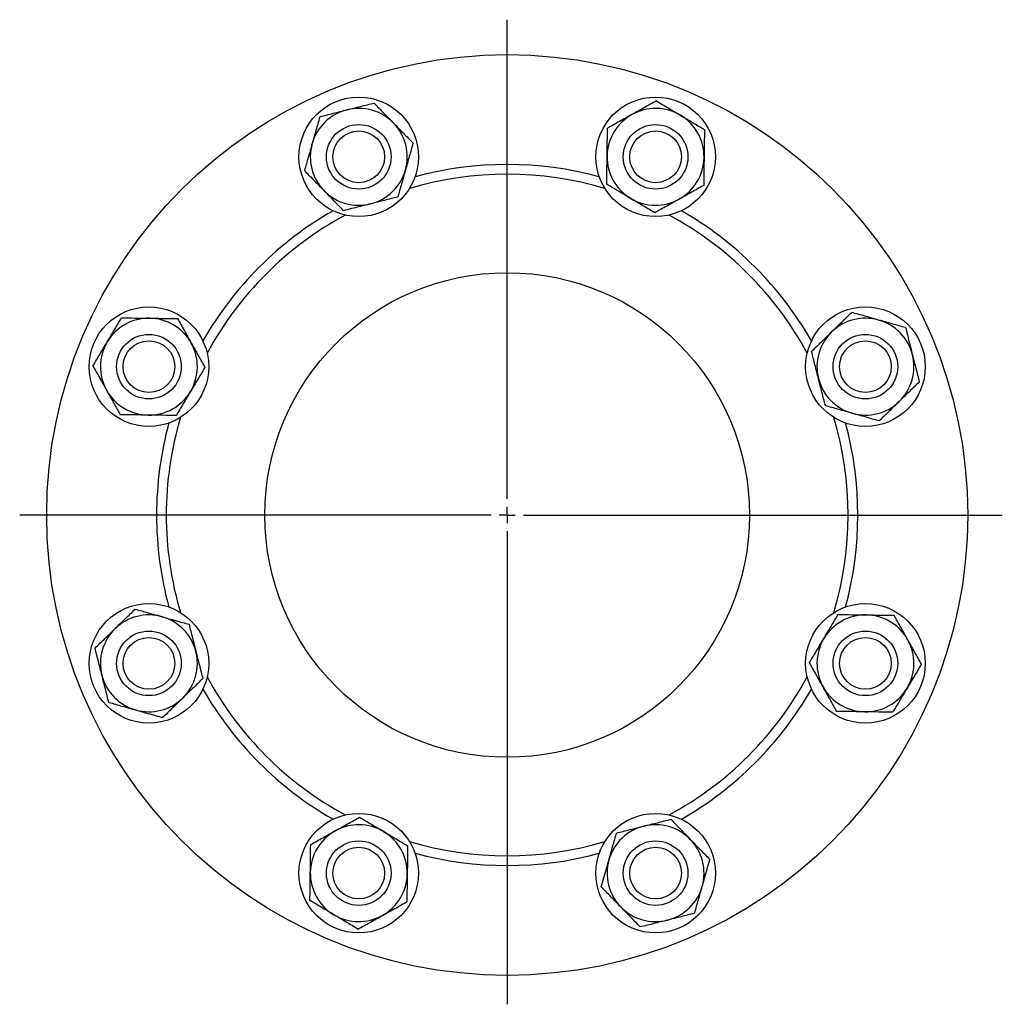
# Model space of a CAD drawing. Header units: millimetres. Extents: x 41 to 772, y 30 to 763.
# Tile 3 of 6: x 41 to 345, y 458 to 763. Entities that reach past the tile are written whole.
import ezdxf

# ---------------------------------------------------------------- set-up
doc = ezdxf.new("R2010")
doc.units = ezdxf.units.MM
doc.layers.add('FORMAT', color=7, linetype='Continuous')

# ---------------------------------------------------------------- blocks, each defined once
blk = doc.blocks.new('SW_CENTERMARKSYMBOL_0')
at = {"layer": 'FORMAT', "color": 0}
for p, q in [((0, 5), (0, 153.32)), ((-5, 0), (-150.85, 0)), ((0, 0), (-2.5, 0)), ((0, 0), (0, 2.5)), ((0, 0), (0, -2.5)), ((0, 0), (2.5, 0)), ((5, 0), (153.21, 0)), ((0, -5), (0, -151.46))]:
    blk.add_line(p, q, dxfattribs=at)

msp = doc.modelspace()

# ---------------------------------------------------------------- linework, layer by layer
at = {"color": 7, "linetype": 'Continuous', "lineweight": 25}
for centre, radius in [((191.57, 609.5), 142.5), ((145.64, 720.37), 18.5), ((237.49, 720.37), 18.5), ((145.64, 720.37), 10), ((237.49, 720.37), 10), ((145.64, 720.37), 8), ((237.49, 720.37), 8), ((191.57, 609.5), 75), ((80.7, 655.42), 18.5), ((302.43, 655.42), 18.5), ((80.7, 655.42), 10), ((302.43, 655.42), 10), ((80.7, 655.42), 8), ((302.43, 655.42), 8), ((80.7, 563.58), 18.5), ((302.43, 563.58), 18.5), ((80.7, 563.58), 10), ((302.43, 563.58), 10), ((80.7, 563.58), 8), ((302.43, 563.58), 8), ((145.64, 498.64), 18.5), ((237.49, 498.64), 18.5), ((145.64, 498.64), 10), ((145.64, 498.64), 8), ((237.49, 498.64), 10), ((237.49, 498.64), 8)]:
    msp.add_circle(centre, radius, dxfattribs=at)
for centre, radius, start, end in [((145.64, 720.37), 15, 104.2048, 164.2048), ((145.64, 720.37), 15, 44.2048, 104.2048), ((237.49, 720.37), 15, 59.2048, 119.2048), ((237.49, 720.37), 15, 119.2048, 179.2048), ((237.49, 720.37), 15, 359.2048, 59.2048), ((145.64, 720.37), 15, 344.2048, 44.2048), ((145.64, 720.37), 15, 164.2048, 224.2048), ((237.49, 720.37), 15, 179.2048, 239.2048), ((237.49, 720.37), 15, 299.2048, 359.2048), ((145.64, 720.37), 15, 284.2048, 344.2048), ((191.57, 609.5), 108.5, 74.7815, 105.2185), ((191.57, 609.5), 105.5, 73.353, 106.647), ((145.64, 720.37), 15, 224.2048, 284.2048), ((237.49, 720.37), 15, 239.2048, 299.2048), ((191.57, 609.5), 108.5, 119.7815, 150.2185), ((191.57, 609.5), 105.5, 118.353, 151.647), ((191.57, 609.5), 105.5, 28.353, 61.647), ((191.57, 609.5), 108.5, 29.7815, 60.2185), ((80.7, 655.42), 15, 89.2048, 149.2048), ((80.7, 655.42), 15, 29.2048, 89.2048), ((302.43, 655.42), 15, 74.2048, 134.2048), ((302.43, 655.42), 15, 14.2048, 74.2048), ((302.43, 655.42), 15, 134.2048, 194.2048), ((80.7, 655.42), 15, 149.2048, 209.2048), ((80.7, 655.42), 15, 329.2048, 29.2048), ((302.43, 655.42), 15, 314.2048, 14.2048), ((302.43, 655.42), 15, 194.2048, 254.2048), ((80.7, 655.42), 15, 209.2048, 269.2048), ((80.7, 655.42), 15, 269.2048, 329.2048), ((302.43, 655.42), 15, 254.2048, 314.2048), ((191.57, 609.5), 108.5, 164.7815, 180), ((191.57, 609.5), 105.5, 163.353, 180), ((191.57, 609.5), 105.5, 343.353, 16.647), ((191.57, 609.5), 108.5, 344.7815, 15.2185), ((191.57, 609.5), 108.5, 180, 195.2185), ((191.57, 609.5), 105.5, 180, 196.647), ((80.7, 563.58), 15, 74.2048, 134.2048), ((80.7, 563.58), 15, 14.2048, 74.2048), ((302.43, 563.58), 15, 89.2048, 149.2048), ((302.43, 563.58), 15, 29.2048, 89.2048), ((80.7, 563.58), 15, 134.2048, 194.2048), ((302.43, 563.58), 15, 149.2048, 209.2048), ((302.43, 563.58), 15, 329.2048, 29.2048), ((80.7, 563.58), 15, 314.2048, 14.2048), ((80.7, 563.58), 15, 194.2048, 254.2048), ((191.57, 609.5), 105.5, 208.353, 241.647), ((191.57, 609.5), 105.5, 298.353, 331.647), ((191.57, 609.5), 108.5, 209.7815, 240.2185), ((191.57, 609.5), 108.5, 299.7815, 330.2185), ((302.43, 563.58), 15, 209.2048, 269.2048), ((302.43, 563.58), 15, 269.2048, 329.2048), ((80.7, 563.58), 15, 254.2048, 314.2048), ((145.64, 498.64), 15, 59.2048, 119.2048), ((237.49, 498.64), 15, 104.2048, 164.2048), ((237.49, 498.64), 15, 44.2048, 104.2048), ((145.64, 498.64), 15, 119.2048, 179.2048), ((145.64, 498.64), 15, 359.2048, 59.2048), ((237.49, 498.64), 15, 344.2048, 44.2048), ((191.57, 609.5), 105.5, 253.353, 286.647), ((191.57, 609.5), 108.5, 254.7815, 285.2185), ((237.49, 498.64), 15, 164.2048, 224.2048), ((145.64, 498.64), 15, 179.2048, 239.2048), ((145.64, 498.64), 15, 299.2048, 359.2048), ((237.49, 498.64), 15, 284.2048, 344.2048), ((237.49, 498.64), 15, 224.2048, 284.2048), ((145.64, 498.64), 15, 239.2048, 299.2048)]:
    msp.add_arc(centre, radius, start, end, dxfattribs=at)
for points, knots in [([(237.73, 737.69), (237.11, 737.34), (236.49, 736.99), (235.24, 736.29), (234.61, 735.94), (232.72, 734.88), (231.45, 734.17), (230.17, 733.46)], [0, 0, 0, 0, 0.25, 0.25, 0.5, 0.5, 1, 1, 1, 1]), ([(237.73, 737.69), (238.95, 736.96), (240.17, 736.23), (242.65, 734.75), (243.9, 734.01), (245.17, 733.25)], [0, 0, 0, 0, 0.5, 0.5, 1, 1, 1, 1]), ([(133.57, 732.78), (134.94, 733.13), (136.33, 733.48), (139.12, 734.19), (140.53, 734.55), (141.96, 734.91)], [0, 0, 0, 0, 0.5, 0.5, 1, 1, 1, 1]), ([(141.96, 734.91), (142.68, 735.09), (143.39, 735.27), (144.81, 735.63), (145.51, 735.81), (147.61, 736.34), (148.99, 736.69), (150.36, 737.03)], [0, 0, 0, 0, 0.25, 0.25, 0.5, 0.5, 1, 1, 1, 1]), ([(150.36, 737.03), (151.35, 736.02), (152.34, 734.99), (154.35, 732.93), (155.37, 731.88), (156.4, 730.82)], [0, 0, 0, 0, 0.5, 0.5, 1, 1, 1, 1]), ([(133.57, 732.78), (133.38, 732.11), (133.18, 731.42), (132.79, 730.04), (132.6, 729.34), (132.01, 727.26), (131.61, 725.86), (131.21, 724.45)], [0, 0, 0, 0, 0.25, 0.25, 0.5, 0.5, 1, 1, 1, 1]), ([(230.17, 733.46), (229.53, 733.1), (228.89, 732.74), (227.6, 732.02), (226.96, 731.67), (225.07, 730.61), (223.83, 729.92), (222.61, 729.23)], [0, 0, 0, 0, 0.25, 0.25, 0.5, 0.5, 1, 1, 1, 1]), ([(245.17, 733.25), (245.8, 732.88), (246.43, 732.5), (247.69, 731.75), (248.31, 731.38), (250.17, 730.27), (251.39, 729.54), (252.61, 728.82)], [0, 0, 0, 0, 0.25, 0.25, 0.5, 0.5, 1, 1, 1, 1]), ([(156.4, 730.82), (156.91, 730.3), (157.42, 729.77), (158.44, 728.72), (158.95, 728.2), (160.46, 726.65), (161.45, 725.63), (162.44, 724.62)], [0, 0, 0, 0, 0.25, 0.25, 0.5, 0.5, 1, 1, 1, 1]), ([(222.49, 720.57), (222.5, 721.31), (222.51, 722.05), (222.53, 723.51), (222.54, 724.23), (222.57, 726.4), (222.59, 727.82), (222.61, 729.23)], [0, 0, 0, 0, 0.25, 0.25, 0.5, 0.5, 1, 1, 1, 1]), ([(252.61, 728.82), (252.59, 727.4), (252.57, 725.97), (252.53, 723.09), (252.51, 721.63), (252.49, 720.16)], [0, 0, 0, 0, 0.5, 0.5, 1, 1, 1, 1]), ([(131.21, 724.45), (131.01, 723.74), (130.81, 723.04), (130.41, 721.62), (130.21, 720.92), (129.62, 718.83), (129.24, 717.46), (128.85, 716.12)], [0, 0, 0, 0, 0.25, 0.25, 0.5, 0.5, 1, 1, 1, 1]), ([(162.44, 724.62), (162.24, 723.94), (162.05, 723.26), (161.66, 721.87), (161.46, 721.18), (160.87, 719.09), (160.48, 717.69), (160.08, 716.28)], [0, 0, 0, 0, 0.25, 0.25, 0.5, 0.5, 1, 1, 1, 1]), ([(222.37, 711.92), (222.39, 713.33), (222.41, 714.76), (222.45, 717.64), (222.47, 719.1), (222.49, 720.57)], [0, 0, 0, 0, 0.5, 0.5, 1, 1, 1, 1]), ([(252.49, 720.16), (252.48, 719.42), (252.47, 718.69), (252.45, 717.22), (252.44, 716.5), (252.41, 714.34), (252.39, 712.91), (252.37, 711.5)], [0, 0, 0, 0, 0.25, 0.25, 0.5, 0.5, 1, 1, 1, 1]), ([(160.08, 716.28), (159.88, 715.58), (159.68, 714.87), (159.28, 713.45), (159.08, 712.75), (158.49, 710.66), (158.1, 709.3), (157.72, 707.95)], [0, 0, 0, 0, 0.25, 0.25, 0.5, 0.5, 1, 1, 1, 1]), ([(134.89, 709.91), (134.38, 710.43), (133.86, 710.96), (132.85, 712.01), (132.34, 712.53), (130.83, 714.08), (129.84, 715.1), (128.85, 716.12)], [0, 0, 0, 0, 0.25, 0.25, 0.5, 0.5, 1, 1, 1, 1]), ([(229.81, 707.48), (229.18, 707.86), (228.54, 708.24), (227.29, 708.98), (226.67, 709.35), (224.81, 710.46), (223.58, 711.19), (222.37, 711.92)], [0, 0, 0, 0, 0.25, 0.25, 0.5, 0.5, 1, 1, 1, 1]), ([(252.37, 711.5), (251.75, 711.16), (251.13, 710.81), (249.88, 710.11), (249.25, 709.75), (247.35, 708.7), (246.09, 707.99), (244.81, 707.27)], [0, 0, 0, 0, 0.25, 0.25, 0.5, 0.5, 1, 1, 1, 1]), ([(140.93, 703.7), (139.94, 704.72), (138.95, 705.74), (136.94, 707.81), (135.92, 708.85), (134.89, 709.91)], [0, 0, 0, 0, 0.5, 0.5, 1, 1, 1, 1]), ([(157.72, 707.95), (156.35, 707.6), (154.96, 707.25), (152.17, 706.54), (150.76, 706.19), (149.33, 705.83)], [0, 0, 0, 0, 0.5, 0.5, 1, 1, 1, 1]), ([(237.25, 703.05), (236.03, 703.77), (234.81, 704.5), (232.33, 705.98), (231.08, 706.73), (229.81, 707.48)], [0, 0, 0, 0, 0.5, 0.5, 1, 1, 1, 1]), ([(244.81, 707.27), (244.17, 706.92), (243.53, 706.56), (242.24, 705.84), (241.6, 705.48), (239.71, 704.42), (238.47, 703.73), (237.25, 703.05)], [0, 0, 0, 0, 0.25, 0.25, 0.5, 0.5, 1, 1, 1, 1]), ([(149.33, 705.83), (148.61, 705.64), (147.9, 705.46), (146.48, 705.11), (145.78, 704.93), (143.68, 704.4), (142.3, 704.05), (140.93, 703.7)], [0, 0, 0, 0, 0.25, 0.25, 0.5, 0.5, 1, 1, 1, 1]), ([(67.82, 663.1), (68.19, 663.73), (68.57, 664.37), (69.32, 665.62), (69.69, 666.25), (70.8, 668.1), (71.53, 669.33), (72.25, 670.54)], [0, 0, 0, 0, 0.25, 0.25, 0.5, 0.5, 1, 1, 1, 1]), ([(72.25, 670.54), (73.67, 670.52), (75.09, 670.5), (77.98, 670.46), (79.43, 670.44), (80.91, 670.42)], [0, 0, 0, 0, 0.5, 0.5, 1, 1, 1, 1]), ([(291.97, 666.18), (292.5, 666.69), (293.03, 667.2), (294.08, 668.22), (294.6, 668.73), (296.15, 670.24), (297.17, 671.23), (298.18, 672.21)], [0, 0, 0, 0, 0.25, 0.25, 0.5, 0.5, 1, 1, 1, 1]), ([(306.52, 669.86), (305.81, 670.06), (305.1, 670.26), (303.69, 670.66), (302.98, 670.86), (300.89, 671.45), (299.53, 671.83), (298.18, 672.21)], [0, 0, 0, 0, 0.25, 0.25, 0.5, 0.5, 1, 1, 1, 1]), ([(80.91, 670.42), (81.64, 670.41), (82.38, 670.4), (83.84, 670.38), (84.57, 670.37), (86.73, 670.34), (88.16, 670.32), (89.57, 670.3)], [0, 0, 0, 0, 0.25, 0.25, 0.5, 0.5, 1, 1, 1, 1]), ([(89.57, 670.3), (89.91, 669.69), (90.26, 669.07), (90.96, 667.81), (91.31, 667.18), (92.37, 665.29), (93.08, 664.02), (93.79, 662.74)], [0, 0, 0, 0, 0.25, 0.25, 0.5, 0.5, 1, 1, 1, 1]), ([(314.85, 667.5), (314.17, 667.69), (313.49, 667.88), (312.1, 668.28), (311.41, 668.47), (309.32, 669.06), (307.92, 669.46), (306.52, 669.86)], [0, 0, 0, 0, 0.25, 0.25, 0.5, 0.5, 1, 1, 1, 1]), ([(314.85, 667.5), (315.2, 666.13), (315.55, 664.74), (316.25, 661.95), (316.61, 660.53), (316.97, 659.1)], [0, 0, 0, 0, 0.5, 0.5, 1, 1, 1, 1]), ([(285.77, 660.14), (286.78, 661.13), (287.8, 662.12), (289.87, 664.13), (290.92, 665.15), (291.97, 666.18)], [0, 0, 0, 0, 0.5, 0.5, 1, 1, 1, 1]), ([(63.38, 655.66), (64.11, 656.88), (64.84, 658.11), (66.31, 660.58), (67.06, 661.84), (67.82, 663.1)], [0, 0, 0, 0, 0.5, 0.5, 1, 1, 1, 1]), ([(93.79, 662.74), (94.15, 662.1), (94.51, 661.46), (95.23, 660.18), (95.59, 659.54), (96.64, 657.64), (97.34, 656.4), (98.02, 655.18)], [0, 0, 0, 0, 0.25, 0.25, 0.5, 0.5, 1, 1, 1, 1]), ([(287.89, 651.74), (287.71, 652.45), (287.53, 653.17), (287.17, 654.59), (286.99, 655.29), (286.46, 657.39), (286.11, 658.77), (285.77, 660.14)], [0, 0, 0, 0, 0.25, 0.25, 0.5, 0.5, 1, 1, 1, 1]), ([(316.97, 659.1), (317.15, 658.39), (317.34, 657.68), (317.69, 656.26), (317.87, 655.56), (318.4, 653.46), (318.75, 652.08), (319.1, 650.71)], [0, 0, 0, 0, 0.25, 0.25, 0.5, 0.5, 1, 1, 1, 1]), ([(63.38, 655.66), (63.73, 655.05), (64.07, 654.43), (64.77, 653.17), (65.13, 652.54), (66.18, 650.65), (66.89, 649.38), (67.61, 648.1)], [0, 0, 0, 0, 0.25, 0.25, 0.5, 0.5, 1, 1, 1, 1]), ([(98.02, 655.18), (97.29, 653.97), (96.56, 652.74), (95.09, 650.26), (94.34, 649.01), (93.59, 647.74)], [0, 0, 0, 0, 0.5, 0.5, 1, 1, 1, 1]), ([(290.02, 643.35), (289.67, 644.72), (289.32, 646.1), (288.61, 648.9), (288.25, 650.31), (287.89, 651.74)], [0, 0, 0, 0, 0.5, 0.5, 1, 1, 1, 1]), ([(319.1, 650.71), (318.08, 649.72), (317.06, 648.73), (314.99, 646.71), (313.95, 645.7), (312.89, 644.67)], [0, 0, 0, 0, 0.5, 0.5, 1, 1, 1, 1]), ([(67.61, 648.1), (67.97, 647.46), (68.32, 646.82), (69.04, 645.54), (69.4, 644.9), (70.46, 643.01), (71.15, 641.77), (71.83, 640.54)], [0, 0, 0, 0, 0.25, 0.25, 0.5, 0.5, 1, 1, 1, 1]), ([(93.59, 647.74), (93.21, 647.11), (92.83, 646.48), (92.08, 645.22), (91.71, 644.6), (90.61, 642.74), (89.88, 641.52), (89.15, 640.3)], [0, 0, 0, 0, 0.25, 0.25, 0.5, 0.5, 1, 1, 1, 1]), ([(298.35, 640.99), (297.64, 641.19), (296.94, 641.39), (295.52, 641.79), (294.82, 641.99), (292.73, 642.58), (291.36, 642.97), (290.02, 643.35)], [0, 0, 0, 0, 0.25, 0.25, 0.5, 0.5, 1, 1, 1, 1]), ([(312.89, 644.67), (312.36, 644.16), (311.83, 643.64), (310.79, 642.62), (310.27, 642.12), (308.72, 640.61), (307.7, 639.62), (306.68, 638.63)], [0, 0, 0, 0, 0.25, 0.25, 0.5, 0.5, 1, 1, 1, 1]), ([(80.49, 640.42), (79.76, 640.43), (79.02, 640.44), (77.56, 640.47), (76.83, 640.48), (74.67, 640.51), (73.25, 640.52), (71.83, 640.54)], [0, 0, 0, 0, 0.25, 0.25, 0.5, 0.5, 1, 1, 1, 1]), ([(89.15, 640.3), (87.74, 640.32), (86.31, 640.34), (83.43, 640.38), (81.97, 640.4), (80.49, 640.42)], [0, 0, 0, 0, 0.5, 0.5, 1, 1, 1, 1]), ([(306.68, 638.63), (306, 638.82), (305.32, 639.02), (303.94, 639.41), (303.24, 639.6), (301.16, 640.2), (299.76, 640.59), (298.35, 640.99)], [0, 0, 0, 0, 0.25, 0.25, 0.5, 0.5, 1, 1, 1, 1]), ([(70.24, 574.33), (70.77, 574.84), (71.3, 575.36), (72.35, 576.38), (72.87, 576.88), (74.42, 578.39), (75.44, 579.38), (76.45, 580.37)], [0, 0, 0, 0, 0.25, 0.25, 0.5, 0.5, 1, 1, 1, 1]), ([(76.45, 580.37), (77.13, 580.18), (77.81, 579.98), (79.2, 579.59), (79.89, 579.4), (81.98, 578.81), (83.38, 578.41), (84.78, 578.01)], [0, 0, 0, 0, 0.25, 0.25, 0.5, 0.5, 1, 1, 1, 1]), ([(84.78, 578.01), (85.49, 577.81), (86.2, 577.61), (87.61, 577.21), (88.32, 577.01), (90.4, 576.42), (91.77, 576.04), (93.12, 575.66)], [0, 0, 0, 0, 0.25, 0.25, 0.5, 0.5, 1, 1, 1, 1]), ([(289.55, 571.26), (289.92, 571.89), (290.3, 572.52), (291.05, 573.78), (291.42, 574.4), (292.53, 576.26), (293.26, 577.48), (293.98, 578.7)], [0, 0, 0, 0, 0.25, 0.25, 0.5, 0.5, 1, 1, 1, 1]), ([(293.98, 578.7), (295.4, 578.68), (296.82, 578.66), (299.71, 578.62), (301.17, 578.6), (302.64, 578.58)], [0, 0, 0, 0, 0.5, 0.5, 1, 1, 1, 1]), ([(302.64, 578.58), (303.38, 578.57), (304.11, 578.56), (305.57, 578.54), (306.3, 578.53), (308.46, 578.5), (309.89, 578.48), (311.3, 578.46)], [0, 0, 0, 0, 0.25, 0.25, 0.5, 0.5, 1, 1, 1, 1]), ([(315.53, 570.9), (315.17, 571.54), (314.81, 572.18), (314.09, 573.46), (313.73, 574.1), (312.68, 576), (311.98, 577.23), (311.3, 578.46)], [0, 0, 0, 0, 0.25, 0.25, 0.5, 0.5, 1, 1, 1, 1]), ([(64.03, 568.29), (65.05, 569.28), (66.07, 570.28), (68.14, 572.29), (69.19, 573.3), (70.24, 574.33)], [0, 0, 0, 0, 0.5, 0.5, 1, 1, 1, 1]), ([(93.12, 575.66), (93.47, 574.28), (93.82, 572.9), (94.52, 570.1), (94.88, 568.69), (95.24, 567.26)], [0, 0, 0, 0, 0.5, 0.5, 1, 1, 1, 1]), ([(285.11, 563.82), (285.84, 565.04), (286.57, 566.26), (288.05, 568.74), (288.79, 569.99), (289.55, 571.26)], [0, 0, 0, 0, 0.5, 0.5, 1, 1, 1, 1]), ([(319.75, 563.34), (319.41, 563.95), (319.06, 564.57), (318.36, 565.83), (318.01, 566.46), (316.95, 568.35), (316.24, 569.62), (315.53, 570.9)], [0, 0, 0, 0, 0.25, 0.25, 0.5, 0.5, 1, 1, 1, 1]), ([(66.16, 559.9), (65.98, 560.61), (65.8, 561.33), (65.44, 562.74), (65.26, 563.45), (64.73, 565.54), (64.38, 566.92), (64.03, 568.29)], [0, 0, 0, 0, 0.25, 0.25, 0.5, 0.5, 1, 1, 1, 1]), ([(95.24, 567.26), (95.42, 566.55), (95.6, 565.83), (95.96, 564.42), (96.14, 563.71), (96.67, 561.62), (97.02, 560.23), (97.37, 558.86)], [0, 0, 0, 0, 0.25, 0.25, 0.5, 0.5, 1, 1, 1, 1]), ([(289.34, 556.26), (288.98, 556.9), (288.62, 557.54), (287.9, 558.83), (287.55, 559.46), (286.49, 561.36), (285.8, 562.6), (285.11, 563.82)], [0, 0, 0, 0, 0.25, 0.25, 0.5, 0.5, 1, 1, 1, 1]), ([(319.75, 563.34), (319.03, 562.12), (318.3, 560.9), (316.82, 558.42), (316.07, 557.17), (315.32, 555.9)], [0, 0, 0, 0, 0.5, 0.5, 1, 1, 1, 1]), ([(68.28, 551.5), (67.94, 552.88), (67.59, 554.26), (66.88, 557.06), (66.52, 558.47), (66.16, 559.9)], [0, 0, 0, 0, 0.5, 0.5, 1, 1, 1, 1]), ([(97.37, 558.86), (96.35, 557.88), (95.33, 556.88), (93.26, 554.87), (92.22, 553.85), (91.16, 552.83)], [0, 0, 0, 0, 0.5, 0.5, 1, 1, 1, 1]), ([(293.56, 548.7), (293.22, 549.32), (292.87, 549.94), (292.17, 551.19), (291.82, 551.82), (290.76, 553.71), (290.05, 554.98), (289.34, 556.26)], [0, 0, 0, 0, 0.25, 0.25, 0.5, 0.5, 1, 1, 1, 1]), ([(315.32, 555.9), (314.94, 555.27), (314.56, 554.63), (313.82, 553.38), (313.44, 552.76), (312.34, 550.9), (311.61, 549.67), (310.88, 548.46)], [0, 0, 0, 0, 0.25, 0.25, 0.5, 0.5, 1, 1, 1, 1]), ([(91.16, 552.83), (90.63, 552.31), (90.1, 551.8), (89.06, 550.78), (88.54, 550.27), (86.99, 548.77), (85.96, 547.77), (84.95, 546.79)], [0, 0, 0, 0, 0.25, 0.25, 0.5, 0.5, 1, 1, 1, 1]), ([(68.28, 551.5), (68.96, 551.31), (69.65, 551.12), (71.03, 550.73), (71.72, 550.53), (73.81, 549.94), (75.21, 549.54), (76.62, 549.15)], [0, 0, 0, 0, 0.25, 0.25, 0.5, 0.5, 1, 1, 1, 1]), ([(76.62, 549.15), (77.32, 548.95), (78.03, 548.75), (79.45, 548.34), (80.15, 548.15), (82.24, 547.56), (83.6, 547.17), (84.95, 546.79)], [0, 0, 0, 0, 0.25, 0.25, 0.5, 0.5, 1, 1, 1, 1]), ([(302.22, 548.58), (301.49, 548.59), (300.75, 548.6), (299.29, 548.62), (298.57, 548.63), (296.4, 548.66), (294.98, 548.68), (293.56, 548.7)], [0, 0, 0, 0, 0.25, 0.25, 0.5, 0.5, 1, 1, 1, 1]), ([(310.88, 548.46), (309.47, 548.48), (308.04, 548.5), (305.16, 548.54), (303.7, 548.56), (302.22, 548.58)], [0, 0, 0, 0, 0.5, 0.5, 1, 1, 1, 1]), ([(138.33, 511.73), (138.96, 512.09), (139.61, 512.44), (140.89, 513.16), (141.53, 513.52), (143.42, 514.58), (144.66, 515.27), (145.89, 515.95)], [0, 0, 0, 0, 0.25, 0.25, 0.5, 0.5, 1, 1, 1, 1]), ([(145.89, 515.95), (147.1, 515.23), (148.33, 514.5), (150.81, 513.02), (152.06, 512.28), (153.32, 511.52)], [0, 0, 0, 0, 0.5, 0.5, 1, 1, 1, 1]), ([(233.81, 513.18), (234.52, 513.36), (235.24, 513.54), (236.65, 513.9), (237.36, 514.07), (239.45, 514.61), (240.83, 514.96), (242.2, 515.3)], [0, 0, 0, 0, 0.25, 0.25, 0.5, 0.5, 1, 1, 1, 1]), ([(242.2, 515.3), (243.19, 514.29), (244.19, 513.26), (246.2, 511.2), (247.21, 510.15), (248.24, 509.09)], [0, 0, 0, 0, 0.5, 0.5, 1, 1, 1, 1]), ([(225.41, 511.05), (226.79, 511.4), (228.17, 511.75), (230.97, 512.46), (232.38, 512.81), (233.81, 513.18)], [0, 0, 0, 0, 0.5, 0.5, 1, 1, 1, 1]), ([(130.77, 507.5), (131.38, 507.85), (132, 508.19), (133.26, 508.89), (133.89, 509.25), (135.78, 510.31), (137.05, 511.01), (138.33, 511.73)], [0, 0, 0, 0, 0.25, 0.25, 0.5, 0.5, 1, 1, 1, 1]), ([(153.32, 511.52), (153.96, 511.14), (154.59, 510.77), (155.84, 510.02), (156.47, 509.65), (158.33, 508.54), (159.55, 507.81), (160.76, 507.09)], [0, 0, 0, 0, 0.25, 0.25, 0.5, 0.5, 1, 1, 1, 1]), ([(223.06, 502.72), (223.25, 503.42), (223.45, 504.13), (223.86, 505.55), (224.05, 506.25), (224.65, 508.34), (225.03, 509.7), (225.41, 511.05)], [0, 0, 0, 0, 0.25, 0.25, 0.5, 0.5, 1, 1, 1, 1]), ([(248.24, 509.09), (248.75, 508.57), (249.27, 508.04), (250.29, 506.99), (250.79, 506.47), (252.3, 504.92), (253.29, 503.9), (254.28, 502.89)], [0, 0, 0, 0, 0.25, 0.25, 0.5, 0.5, 1, 1, 1, 1]), ([(130.65, 498.84), (130.66, 499.58), (130.67, 500.32), (130.69, 501.78), (130.7, 502.5), (130.73, 504.67), (130.75, 506.09), (130.77, 507.5)], [0, 0, 0, 0, 0.25, 0.25, 0.5, 0.5, 1, 1, 1, 1]), ([(160.76, 507.09), (160.74, 505.67), (160.72, 504.24), (160.68, 501.36), (160.66, 499.9), (160.64, 498.43)], [0, 0, 0, 0, 0.5, 0.5, 1, 1, 1, 1]), ([(220.7, 494.39), (220.89, 495.06), (221.08, 495.75), (221.47, 497.13), (221.67, 497.82), (222.26, 499.91), (222.66, 501.31), (223.06, 502.72)], [0, 0, 0, 0, 0.25, 0.25, 0.5, 0.5, 1, 1, 1, 1]), ([(251.92, 494.55), (252.12, 495.26), (252.32, 495.96), (252.72, 497.38), (252.92, 498.09), (253.51, 500.17), (253.9, 501.54), (254.28, 502.89)], [0, 0, 0, 0, 0.25, 0.25, 0.5, 0.5, 1, 1, 1, 1]), ([(130.53, 490.18), (130.55, 491.6), (130.57, 493.03), (130.61, 495.91), (130.63, 497.37), (130.65, 498.84)], [0, 0, 0, 0, 0.5, 0.5, 1, 1, 1, 1]), ([(160.64, 498.43), (160.63, 497.69), (160.62, 496.95), (160.6, 495.49), (160.59, 494.77), (160.56, 492.61), (160.54, 491.18), (160.52, 489.77)], [0, 0, 0, 0, 0.25, 0.25, 0.5, 0.5, 1, 1, 1, 1]), ([(226.74, 488.18), (226.22, 488.7), (225.71, 489.23), (224.69, 490.28), (224.18, 490.8), (222.68, 492.35), (221.68, 493.37), (220.7, 494.39)], [0, 0, 0, 0, 0.25, 0.25, 0.5, 0.5, 1, 1, 1, 1]), ([(249.57, 486.22), (249.76, 486.9), (249.95, 487.58), (250.34, 488.96), (250.54, 489.66), (251.13, 491.75), (251.52, 493.14), (251.92, 494.55)], [0, 0, 0, 0, 0.25, 0.25, 0.5, 0.5, 1, 1, 1, 1]), ([(137.97, 485.75), (137.33, 486.13), (136.7, 486.5), (135.45, 487.25), (134.82, 487.62), (132.96, 488.73), (131.74, 489.46), (130.53, 490.18)], [0, 0, 0, 0, 0.25, 0.25, 0.5, 0.5, 1, 1, 1, 1]), ([(152.96, 485.54), (153.6, 485.9), (154.24, 486.26), (155.53, 486.98), (156.17, 487.33), (158.06, 488.39), (159.3, 489.08), (160.52, 489.77)], [0, 0, 0, 0, 0.25, 0.25, 0.5, 0.5, 1, 1, 1, 1]), ([(232.77, 481.97), (231.79, 482.98), (230.79, 484.01), (228.78, 486.07), (227.76, 487.12), (226.74, 488.18)], [0, 0, 0, 0, 0.5, 0.5, 1, 1, 1, 1]), ([(145.4, 481.32), (144.19, 482.04), (142.96, 482.77), (140.48, 484.25), (139.23, 484.99), (137.97, 485.75)], [0, 0, 0, 0, 0.5, 0.5, 1, 1, 1, 1]), ([(145.4, 481.32), (146.02, 481.66), (146.64, 482.01), (147.89, 482.71), (148.52, 483.06), (150.42, 484.12), (151.69, 484.83), (152.96, 485.54)], [0, 0, 0, 0, 0.25, 0.25, 0.5, 0.5, 1, 1, 1, 1]), ([(249.57, 486.22), (248.19, 485.87), (246.81, 485.52), (244.01, 484.81), (242.6, 484.46), (241.17, 484.09)], [0, 0, 0, 0, 0.5, 0.5, 1, 1, 1, 1]), ([(241.17, 484.09), (240.46, 483.91), (239.74, 483.73), (238.33, 483.37), (237.62, 483.2), (235.53, 482.67), (234.14, 482.32), (232.77, 481.97)], [0, 0, 0, 0, 0.25, 0.25, 0.5, 0.5, 1, 1, 1, 1])]:
    msp.add_open_spline(points, degree=3, knots=knots, dxfattribs=at)

# ---------------------------------------------------------------- block references
at = {"layer": 'FORMAT'}
msp.add_blockref('SW_CENTERMARKSYMBOL_0', (191.57, 609.5), dxfattribs=at)

doc.saveas('drawing.dxf')
